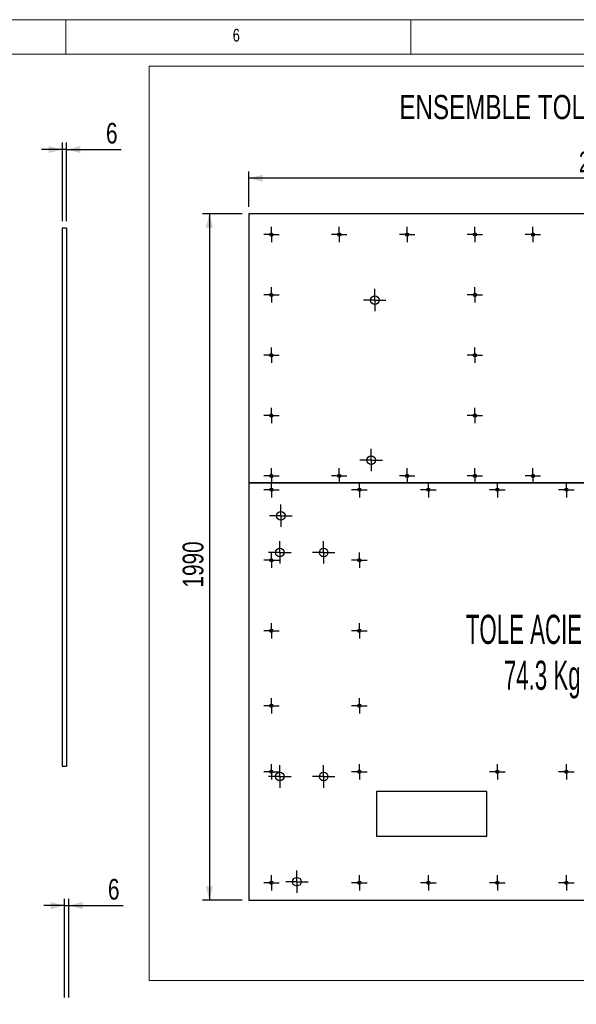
# Model space of a CAD drawing. Header units: millimetres. Extents: x 5 to 415, y 5 to 292.
# Tile 5 of 6: x 253 to 334, y 149 to 292. Entities that reach past the tile are written whole.
import ezdxf

# ---------------------------------------------------------------- set-up
doc = ezdxf.new("R2010")
doc.units = ezdxf.units.MM
doc.linetypes.add('CENTERX2', pattern=[20.32, 12.7, -2.54, 2.54, -2.54])
for name, color, linetype in [('COTES', 1, 'Continuous'), ('NOTES', 6, 'Continuous'), ('TRAIT-MIXTES', 3, 'CENTERX2')]:
    doc.layers.add(name, color=color, linetype=linetype)
doc.layers.add('TRAIT-FORT', color=4, linetype='Continuous', lineweight=25)
doc.styles.add('SLDTEXTSTYLE0', font='TXT', dxfattribs={"width": 0.75})
doc.styles.add('SLDTEXTSTYLE8', font='TXT', dxfattribs={"width": 0.570142})
doc.dimstyles.new('SLDDIMSTYLE0', dxfattribs={"dimtxt": 3, "dimasz": 2, "dimexe": 0, "dimexo": 0.0625, "dimgap": 0.75, "dimtad": 1, "dimdec": 0, "dimlfac": 20, "dimrnd": 1e-09, "dimzin": 12, "dimdsep": 46, "dimtxsty": 'SLDTEXTSTYLE0', "dimsah": 1, "dimcen": 0.09, "dimadec": 0, "dimazin": 3, "dimtfac": 1, "dimtdec": 0, "dimtofl": 0, "dimtmove": 0, "dimatfit": 3, "dimfxl": 1, "dimfrac": 2, "dimtolj": 1, "dimtzin": 12, "dimarcsym": 0})
doc.dimstyles.new('SLDDIMSTYLE5', dxfattribs={"dimtxt": 3, "dimasz": 2, "dimexe": 0, "dimexo": 0.0625, "dimgap": 0.75, "dimtad": 1, "dimdec": 0, "dimlfac": 10, "dimrnd": 1e-09, "dimzin": 12, "dimdsep": 46, "dimtxsty": 'SLDTEXTSTYLE0', "dimsah": 1, "dimcen": 0.09, "dimadec": 0, "dimazin": 3, "dimtfac": 1, "dimtdec": 0, "dimtmove": 0, "dimatfit": 0, "dimfxl": 1, "dimfrac": 2, "dimtolj": 1, "dimtzin": 12, "dimarcsym": 0})

# ---------------------------------------------------------------- blocks, each defined once
blk = doc.blocks.new('_D')
at = {"layer": 'COTES', "color": 1, "transparency": 16777216}
for p, q in [((286.52, 264.85), (286.52, 270.01)), ((391.02, 264.85), (391.02, 270.01)), ((391.02, 269.01), (286.52, 269.01))]:
    blk.add_line(p, q, dxfattribs=at)
for points in [[(286.52, 269.01), (288.52, 268.51), (288.52, 269.51)], [(391.02, 269.01), (389.02, 269.51), (389.02, 268.51)]]:
    blk.add_solid(points, dxfattribs=at)
at = {"layer": 'COTES', "color": 1, "transparency": 16777216, "insert": (334.33, 272.88), "char_height": 3, "attachment_point": 1, "style": 'SLDTEXTSTYLE0'}
blk.add_mtext('2090', dxfattribs=at)
blk = doc.blocks.new('_D_1')
at = {"layer": 'COTES', "color": 1, "transparency": 16777216}
for p, q in [((285.52, 263.85), (279.78, 263.85)), ((280.78, 263.85), (280.78, 164.35)), ((285.52, 164.35), (279.78, 164.35))]:
    blk.add_line(p, q, dxfattribs=at)
for points in [[(280.78, 263.85), (280.28, 261.85), (281.28, 261.85)], [(280.78, 164.35), (281.28, 166.35), (280.28, 166.35)]]:
    blk.add_solid(points, dxfattribs=at)
at = {"layer": 'COTES', "color": 1, "transparency": 16777216, "insert": (276.91, 209.66), "char_height": 3, "attachment_point": 1, "rotation": 90, "style": 'SLDTEXTSTYLE0'}
blk.add_mtext('1990', dxfattribs=at)
blk = doc.blocks.new('SW_NOTE_5')
at = {"layer": 'NOTES', "color": 0, "attachment_point": 2, "style": 'SLDTEXTSTYLE8'}
for s, insert, char_height in [('TOLE ACIER 2', (13.22, 5.46), 4.2333), ('74.3 Kg', (13.36, -1.19), 4.233)]:
    blk.add_mtext(s, dxfattribs=dict(at, insert=insert, char_height=char_height))
blk = doc.blocks.new('SW_CENTERMARKSYMBOL_8')
at = {"layer": 'TRAIT-MIXTES', "color": 0}
for p, q in [((-1, 0), (-1.1125, 0)), ((0, 0), (-1, 0)), ((0, 1), (0, 1.1125)), ((0, 0), (0, 1)), ((0, 0), (0, -1)), ((0, 0), (1, 0)), ((1, 0), (1.1125, 0)), ((0, -1), (0, -1.1125))]:
    blk.add_line(p, q, dxfattribs=at)
blk = doc.blocks.new('SW_CENTERMARKSYMBOL_9')
at = {"layer": 'TRAIT-MIXTES', "color": 0}
for p, q in [((-1, 0), (-1.1125, 0)), ((0, 0), (-1, 0)), ((0, 1), (0, 1.1125)), ((0, 0), (0, 1)), ((0, 0), (0, -1)), ((0, 0), (1, 0)), ((1, 0), (1.1125, 0)), ((0, -1), (0, -1.1125))]:
    blk.add_line(p, q, dxfattribs=at)
blk = doc.blocks.new('SW_CENTERMARKSYMBOL_10')
at = {"layer": 'TRAIT-MIXTES', "color": 0}
for p, q in [((-1, 0), (-1.1125, 0)), ((0, 0), (-1, 0)), ((0, 1), (0, 1.1125)), ((0, 0), (0, 1)), ((0, 0), (0, -1)), ((0, 0), (1, 0)), ((1, 0), (1.1125, 0)), ((0, -1), (0, -1.1125))]:
    blk.add_line(p, q, dxfattribs=at)
blk = doc.blocks.new('SW_CENTERMARKSYMBOL_11')
at = {"layer": 'TRAIT-MIXTES', "color": 0}
for p, q in [((-1, 0), (-1.1125, 0)), ((0, 0), (-1, 0)), ((0, 1), (0, 1.1125)), ((0, 0), (0, 1)), ((0, 0), (0, -1)), ((0, 0), (1, 0)), ((1, 0), (1.1125, 0)), ((0, -1), (0, -1.1125))]:
    blk.add_line(p, q, dxfattribs=at)
blk = doc.blocks.new('SW_CENTERMARKSYMBOL_12')
at = {"layer": 'TRAIT-MIXTES', "color": 0}
for p, q in [((-1, 0), (-1.1125, 0)), ((0, 0), (-1, 0)), ((0, 1), (0, 1.1125)), ((0, 0), (0, 1)), ((0, 0), (0, -1)), ((0, 0), (1, 0)), ((1, 0), (1.1125, 0)), ((0, -1), (0, -1.1125))]:
    blk.add_line(p, q, dxfattribs=at)
blk = doc.blocks.new('SW_CENTERMARKSYMBOL_13')
at = {"layer": 'TRAIT-MIXTES', "color": 0}
for p, q in [((-1, 0), (-1.1125, 0)), ((0, 0), (-1, 0)), ((0, 1), (0, 1.1125)), ((0, 0), (0, 1)), ((0, 0), (0, -1)), ((0, 0), (1, 0)), ((1, 0), (1.1125, 0)), ((0, -1), (0, -1.1125))]:
    blk.add_line(p, q, dxfattribs=at)
blk = doc.blocks.new('SW_CENTERMARKSYMBOL_14')
at = {"layer": 'TRAIT-MIXTES', "color": 0}
for p, q in [((-1, 0), (-1.1125, 0)), ((0, 0), (-1, 0)), ((0, 1), (0, 1.1125)), ((0, 0), (0, 1)), ((0, 0), (0, -1)), ((0, 0), (1, 0)), ((1, 0), (1.1125, 0)), ((0, -1), (0, -1.1125))]:
    blk.add_line(p, q, dxfattribs=at)
blk = doc.blocks.new('SW_CENTERMARKSYMBOL_15')
at = {"layer": 'TRAIT-MIXTES', "color": 0}
for p, q in [((-1, 0), (-1.1125, 0)), ((0, 0), (-1, 0)), ((0, 1), (0, 1.1125)), ((0, 0), (0, 1)), ((0, 0), (0, -1)), ((0, 0), (1, 0)), ((1, 0), (1.1125, 0)), ((0, -1), (0, -1.1125))]:
    blk.add_line(p, q, dxfattribs=at)
blk = doc.blocks.new('SW_CENTERMARKSYMBOL_16')
at = {"layer": 'TRAIT-MIXTES', "color": 0}
for p, q in [((-1, 0), (-1.1125, 0)), ((0, 0), (-1, 0)), ((0, 1), (0, 1.1125)), ((0, 0), (0, 1)), ((0, 0), (0, -1)), ((0, 0), (1, 0)), ((1, 0), (1.1125, 0)), ((0, -1), (0, -1.1125))]:
    blk.add_line(p, q, dxfattribs=at)
blk = doc.blocks.new('SW_CENTERMARKSYMBOL_17')
at = {"layer": 'TRAIT-MIXTES', "color": 0}
for p, q in [((-1, 0), (-1.1125, 0)), ((0, 0), (-1, 0)), ((0, 1), (0, 1.1125)), ((0, 0), (0, 1)), ((0, 0), (0, -1)), ((0, 0), (1, 0)), ((1, 0), (1.1125, 0)), ((0, -1), (0, -1.1125))]:
    blk.add_line(p, q, dxfattribs=at)
blk = doc.blocks.new('SW_CENTERMARKSYMBOL_18')
at = {"layer": 'TRAIT-MIXTES', "color": 0}
for p, q in [((-1, 0), (-1.1125, 0)), ((0, 0), (-1, 0)), ((0, 1), (0, 1.1125)), ((0, 0), (0, 1)), ((0, 0), (0, -1)), ((0, 0), (1, 0)), ((1, 0), (1.1125, 0)), ((0, -1), (0, -1.1125))]:
    blk.add_line(p, q, dxfattribs=at)
blk = doc.blocks.new('SW_CENTERMARKSYMBOL_19')
at = {"layer": 'TRAIT-MIXTES', "color": 0}
for p, q in [((-1, 0), (-1.1125, 0)), ((0, 0), (-1, 0)), ((0, 1), (0, 1.1125)), ((0, 0), (0, 1)), ((0, 0), (0, -1)), ((0, 0), (1, 0)), ((1, 0), (1.1125, 0)), ((0, -1), (0, -1.1125))]:
    blk.add_line(p, q, dxfattribs=at)
blk = doc.blocks.new('SW_CENTERMARKSYMBOL_20')
at = {"layer": 'TRAIT-MIXTES', "color": 0}
for p, q in [((-1, 0), (-1.1125, 0)), ((0, 0), (-1, 0)), ((0, 1), (0, 1.1125)), ((0, 0), (0, 1)), ((0, 0), (0, -1)), ((0, 0), (1, 0)), ((1, 0), (1.1125, 0)), ((0, -1), (0, -1.1125))]:
    blk.add_line(p, q, dxfattribs=at)
blk = doc.blocks.new('SW_CENTERMARKSYMBOL_21')
at = {"layer": 'TRAIT-MIXTES', "color": 0}
for p, q in [((-1, 0), (-1.1125, 0)), ((0, 0), (-1, 0)), ((0, 1), (0, 1.1125)), ((0, 0), (0, 1)), ((0, 0), (0, -1)), ((0, 0), (1, 0)), ((1, 0), (1.1125, 0)), ((0, -1), (0, -1.1125))]:
    blk.add_line(p, q, dxfattribs=at)
blk = doc.blocks.new('SW_CENTERMARKSYMBOL_22')
at = {"layer": 'TRAIT-MIXTES', "color": 0}
for p, q in [((-1, 0), (-1.1125, 0)), ((0, 0), (-1, 0)), ((0, 1), (0, 1.1125)), ((0, 0), (0, 1)), ((0, 0), (0, -1)), ((0, 0), (1, 0)), ((1, 0), (1.1125, 0)), ((0, -1), (0, -1.1125))]:
    blk.add_line(p, q, dxfattribs=at)
blk = doc.blocks.new('SW_CENTERMARKSYMBOL_37')
at = {"layer": 'TRAIT-MIXTES', "color": 0}
for p, q in [((-1, 0), (-1.1125, 0)), ((0, 0), (-1, 0)), ((0, 1), (0, 1.1125)), ((0, 0), (0, 1)), ((0, 0), (0, -1)), ((0, 0), (1, 0)), ((1, 0), (1.1125, 0)), ((0, -1), (0, -1.1125))]:
    blk.add_line(p, q, dxfattribs=at)
blk = doc.blocks.new('SW_CENTERMARKSYMBOL_38')
at = {"layer": 'TRAIT-MIXTES', "color": 0}
for p, q in [((-1, 0), (-1.1125, 0)), ((0, 0), (-1, 0)), ((0, 1), (0, 1.1125)), ((0, 0), (0, 1)), ((0, 0), (0, -1)), ((0, 0), (1, 0)), ((1, 0), (1.1125, 0)), ((0, -1), (0, -1.1125))]:
    blk.add_line(p, q, dxfattribs=at)
blk = doc.blocks.new('SW_CENTERMARKSYMBOL_39')
at = {"layer": 'TRAIT-MIXTES', "color": 0}
for p, q in [((-1, 0), (-1.1125, 0)), ((0, 0), (-1, 0)), ((0, 1), (0, 1.1125)), ((0, 0), (0, 1)), ((0, 0), (0, -1)), ((0, 0), (1, 0)), ((1, 0), (1.1125, 0)), ((0, -1), (0, -1.1125))]:
    blk.add_line(p, q, dxfattribs=at)
blk = doc.blocks.new('SW_CENTERMARKSYMBOL_40')
at = {"layer": 'TRAIT-MIXTES', "color": 0}
for p, q in [((-1, 0), (-1.1125, 0)), ((0, 0), (-1, 0)), ((0, 1), (0, 1.1125)), ((0, 0), (0, 1)), ((0, 0), (0, -1)), ((0, 0), (1, 0)), ((1, 0), (1.1125, 0)), ((0, -1), (0, -1.1125))]:
    blk.add_line(p, q, dxfattribs=at)
blk = doc.blocks.new('SW_CENTERMARKSYMBOL_41')
at = {"layer": 'TRAIT-MIXTES', "color": 0}
for p, q in [((-1, 0), (-1.1125, 0)), ((0, 0), (-1, 0)), ((0, 1), (0, 1.1125)), ((0, 0), (0, 1)), ((0, 0), (0, -1)), ((0, 0), (1, 0)), ((1, 0), (1.1125, 0)), ((0, -1), (0, -1.1125))]:
    blk.add_line(p, q, dxfattribs=at)
blk = doc.blocks.new('SW_CENTERMARKSYMBOL_51')
at = {"layer": 'TRAIT-MIXTES', "color": 0}
for p, q in [((-1, 0), (-1.1125, 0)), ((0, 0), (-1, 0)), ((0, 1), (0, 1.1125)), ((0, 0), (0, 1)), ((0, 0), (0, -1)), ((0, 0), (1, 0)), ((1, 0), (1.1125, 0)), ((0, -1), (0, -1.1125))]:
    blk.add_line(p, q, dxfattribs=at)
blk = doc.blocks.new('SW_CENTERMARKSYMBOL_52')
at = {"layer": 'TRAIT-MIXTES', "color": 0}
for p, q in [((-1, 0), (-1.1125, 0)), ((0, 0), (-1, 0)), ((0, 1), (0, 1.1125)), ((0, 0), (0, 1)), ((0, 0), (0, -1)), ((0, 0), (1, 0)), ((1, 0), (1.1125, 0)), ((0, -1), (0, -1.1125))]:
    blk.add_line(p, q, dxfattribs=at)
blk = doc.blocks.new('SW_CENTERMARKSYMBOL_53')
at = {"layer": 'TRAIT-MIXTES', "color": 0}
for p, q in [((-1, 0), (-1.1125, 0)), ((0, 0), (-1, 0)), ((0, 1), (0, 1.1125)), ((0, 0), (0, 1)), ((0, 0), (0, -1)), ((0, 0), (1, 0)), ((1, 0), (1.1125, 0)), ((0, -1), (0, -1.1125))]:
    blk.add_line(p, q, dxfattribs=at)
blk = doc.blocks.new('SW_CENTERMARKSYMBOL_54')
at = {"layer": 'TRAIT-MIXTES', "color": 0}
for p, q in [((-1, 0), (-1.1125, 0)), ((0, 0), (-1, 0)), ((0, 1), (0, 1.1125)), ((0, 0), (0, 1)), ((0, 0), (0, -1)), ((0, 0), (1, 0)), ((1, 0), (1.1125, 0)), ((0, -1), (0, -1.1125))]:
    blk.add_line(p, q, dxfattribs=at)
blk = doc.blocks.new('SW_CENTERMARKSYMBOL_55')
at = {"layer": 'TRAIT-MIXTES', "color": 0}
for p, q in [((-1, 0), (-1.1125, 0)), ((0, 0), (-1, 0)), ((0, 1), (0, 1.1125)), ((0, 0), (0, 1)), ((0, 0), (0, -1)), ((0, 0), (1, 0)), ((1, 0), (1.1125, 0)), ((0, -1), (0, -1.1125))]:
    blk.add_line(p, q, dxfattribs=at)
blk = doc.blocks.new('SW_CENTERMARKSYMBOL_56')
at = {"layer": 'TRAIT-MIXTES', "color": 0}
for p, q in [((-1, 0), (-1.1125, 0)), ((0, 0), (-1, 0)), ((0, 1), (0, 1.1125)), ((0, 0), (0, 1)), ((0, 0), (0, -1)), ((0, 0), (1, 0)), ((1, 0), (1.1125, 0)), ((0, -1), (0, -1.1125))]:
    blk.add_line(p, q, dxfattribs=at)
blk = doc.blocks.new('SW_CENTERMARKSYMBOL_57')
at = {"layer": 'TRAIT-MIXTES', "color": 0}
for p, q in [((-1, 0), (-1.1125, 0)), ((0, 0), (-1, 0)), ((0, 1), (0, 1.1125)), ((0, 0), (0, 1)), ((0, 0), (0, -1)), ((0, 0), (1, 0)), ((1, 0), (1.1125, 0)), ((0, -1), (0, -1.1125))]:
    blk.add_line(p, q, dxfattribs=at)
blk = doc.blocks.new('SW_CENTERMARKSYMBOL_58')
at = {"layer": 'TRAIT-MIXTES', "color": 0}
for p, q in [((-1, 0), (-1.1125, 0)), ((0, 0), (-1, 0)), ((0, 1), (0, 1.1125)), ((0, 0), (0, 1)), ((0, 0), (0, -1)), ((0, 0), (1, 0)), ((1, 0), (1.1125, 0)), ((0, -1), (0, -1.1125))]:
    blk.add_line(p, q, dxfattribs=at)
blk = doc.blocks.new('SW_CENTERMARKSYMBOL_59')
at = {"layer": 'TRAIT-MIXTES', "color": 0}
for p, q in [((-1, 0), (-1.1125, 0)), ((0, 0), (-1, 0)), ((0, 1), (0, 1.1125)), ((0, 0), (0, 1)), ((0, 0), (0, -1)), ((0, 0), (1, 0)), ((1, 0), (1.1125, 0)), ((0, -1), (0, -1.1125))]:
    blk.add_line(p, q, dxfattribs=at)
blk = doc.blocks.new('SW_CENTERMARKSYMBOL_60')
at = {"layer": 'TRAIT-MIXTES', "color": 0}
for p, q in [((-1, 0), (-1.1125, 0)), ((0, 0), (-1, 0)), ((0, 1), (0, 1.1125)), ((0, 0), (0, 1)), ((0, 0), (0, -1)), ((0, 0), (1, 0)), ((1, 0), (1.1125, 0)), ((0, -1), (0, -1.1125))]:
    blk.add_line(p, q, dxfattribs=at)
blk = doc.blocks.new('SW_CENTERMARKSYMBOL_61')
at = {"layer": 'TRAIT-MIXTES', "color": 0}
for p, q in [((-1, 0), (-1.1125, 0)), ((0, 0), (-1, 0)), ((0, 1), (0, 1.1125)), ((0, 0), (0, 1)), ((0, 0), (0, -1)), ((0, 0), (1, 0)), ((1, 0), (1.1125, 0)), ((0, -1), (0, -1.1125))]:
    blk.add_line(p, q, dxfattribs=at)
blk = doc.blocks.new('SW_CENTERMARKSYMBOL_74')
at = {"layer": 'TRAIT-MIXTES', "color": 0}
for p, q in [((-1, 0), (-1.1125, 0)), ((0, 0), (-1, 0)), ((0, 1), (0, 1.1125)), ((0, 0), (0, 1)), ((0, 0), (0, -1)), ((0, 0), (1, 0)), ((1, 0), (1.1125, 0)), ((0, -1), (0, -1.1125))]:
    blk.add_line(p, q, dxfattribs=at)
blk = doc.blocks.new('SW_CENTERMARKSYMBOL_75')
at = {"layer": 'TRAIT-MIXTES', "color": 0}
for p, q in [((-1, 0), (-1.1125, 0)), ((0, 0), (-1, 0)), ((0, 1), (0, 1.1125)), ((0, 0), (0, 1)), ((0, 0), (0, -1)), ((0, 0), (1, 0)), ((1, 0), (1.1125, 0)), ((0, -1), (0, -1.1125))]:
    blk.add_line(p, q, dxfattribs=at)
blk = doc.blocks.new('SW_CENTERMARKSYMBOL_76')
at = {"layer": 'TRAIT-MIXTES', "color": 0}
for p, q in [((-1, 0), (-1.1125, 0)), ((0, 0), (-1, 0)), ((0, 1), (0, 1.1125)), ((0, 0), (0, 1)), ((0, 0), (0, -1)), ((0, 0), (1, 0)), ((1, 0), (1.1125, 0)), ((0, -1), (0, -1.1125))]:
    blk.add_line(p, q, dxfattribs=at)
blk = doc.blocks.new('SW_CENTERMARKSYMBOL_77')
at = {"layer": 'TRAIT-MIXTES', "color": 0}
for p, q in [((-1, 0), (-1.1125, 0)), ((0, 0), (-1, 0)), ((0, 1), (0, 1.1125)), ((0, 0), (0, 1)), ((0, 0), (0, -1)), ((0, 0), (1, 0)), ((1, 0), (1.1125, 0)), ((0, -1), (0, -1.1125))]:
    blk.add_line(p, q, dxfattribs=at)
blk = doc.blocks.new('SW_CENTERMARKSYMBOL_78')
at = {"layer": 'TRAIT-MIXTES', "color": 0}
for p, q in [((-1, 0), (-1.1125, 0)), ((0, 0), (-1, 0)), ((0, 1), (0, 1.1125)), ((0, 0), (0, 1)), ((0, 0), (0, -1)), ((0, 0), (1, 0)), ((1, 0), (1.1125, 0)), ((0, -1), (0, -1.1125))]:
    blk.add_line(p, q, dxfattribs=at)
blk = doc.blocks.new('SW_CENTERMARKSYMBOL_82')
at = {"layer": 'TRAIT-MIXTES', "color": 0}
for p, q in [((0, 1), (0, 1.625)), ((-1, 0), (-1.625, 0)), ((0, 0), (-1, 0)), ((0, 0), (0, 1)), ((0, 0), (0, -1)), ((0, 0), (1, 0)), ((1, 0), (1.625, 0)), ((0, -1), (0, -1.625))]:
    blk.add_line(p, q, dxfattribs=at)
blk = doc.blocks.new('SW_CENTERMARKSYMBOL_83')
at = {"layer": 'TRAIT-MIXTES', "color": 0}
for p, q in [((0, 1), (0, 1.625)), ((-1, 0), (-1.625, 0)), ((0, 0), (-1, 0)), ((0, 0), (0, 1)), ((0, 0), (0, -1)), ((0, 0), (1, 0)), ((1, 0), (1.625, 0)), ((0, -1), (0, -1.625))]:
    blk.add_line(p, q, dxfattribs=at)
blk = doc.blocks.new('SW_CENTERMARKSYMBOL_84')
at = {"layer": 'TRAIT-MIXTES', "color": 0}
for p, q in [((0, 1), (0, 1.625)), ((-1, 0), (-1.625, 0)), ((0, 0), (-1, 0)), ((0, 0), (0, 1)), ((0, 0), (0, -1)), ((0, 0), (1, 0)), ((1, 0), (1.625, 0)), ((0, -1), (0, -1.625))]:
    blk.add_line(p, q, dxfattribs=at)
blk = doc.blocks.new('SW_CENTERMARKSYMBOL_88')
at = {"layer": 'TRAIT-MIXTES', "color": 0}
for p, q in [((0, 1), (0, 1.625)), ((-1, 0), (-1.625, 0)), ((0, 0), (-1, 0)), ((0, 0), (0, 1)), ((0, 0), (0, -1)), ((0, 0), (1, 0)), ((1, 0), (1.625, 0)), ((0, -1), (0, -1.625))]:
    blk.add_line(p, q, dxfattribs=at)
blk = doc.blocks.new('SW_CENTERMARKSYMBOL_89')
at = {"layer": 'TRAIT-MIXTES', "color": 0}
for p, q in [((0, 1), (0, 1.625)), ((-1, 0), (-1.625, 0)), ((0, 0), (-1, 0)), ((0, 0), (0, 1)), ((0, 0), (0, -1)), ((0, 0), (1, 0)), ((1, 0), (1.625, 0)), ((0, -1), (0, -1.625))]:
    blk.add_line(p, q, dxfattribs=at)
blk = doc.blocks.new('SW_CENTERMARKSYMBOL_90')
at = {"layer": 'TRAIT-MIXTES', "color": 0}
for p, q in [((0, 1), (0, 1.625)), ((-1, 0), (-1.625, 0)), ((0, 0), (-1, 0)), ((0, 0), (0, 1)), ((0, 0), (0, -1)), ((0, 0), (1, 0)), ((1, 0), (1.625, 0)), ((0, -1), (0, -1.625))]:
    blk.add_line(p, q, dxfattribs=at)
blk = doc.blocks.new('SW_CENTERMARKSYMBOL_91')
at = {"layer": 'TRAIT-MIXTES', "color": 0}
for p, q in [((0, 1), (0, 1.625)), ((-1, 0), (-1.625, 0)), ((0, 0), (-1, 0)), ((0, 0), (0, 1)), ((0, 0), (0, -1)), ((0, 0), (1, 0)), ((1, 0), (1.625, 0)), ((0, -1), (0, -1.625))]:
    blk.add_line(p, q, dxfattribs=at)
blk = doc.blocks.new('SW_CENTERMARKSYMBOL_92')
at = {"layer": 'TRAIT-MIXTES', "color": 0}
for p, q in [((0, 1), (0, 1.625)), ((-1, 0), (-1.625, 0)), ((0, 0), (-1, 0)), ((0, 0), (0, 1)), ((0, 0), (0, -1)), ((0, 0), (1, 0)), ((1, 0), (1.625, 0)), ((0, -1), (0, -1.625))]:
    blk.add_line(p, q, dxfattribs=at)
blk = doc.blocks.new('_D_67')
at = {"layer": 'COTES', "color": 1, "transparency": 16777216}
for p, q in [((259.47, 262.78), (259.47, 274.17)), ((260.07, 262.78), (260.07, 274.17)), ((259.47, 273.17), (256.47, 273.17)), ((260.07, 273.17), (259.47, 273.17)), ((260.07, 273.17), (268.02, 273.17))]:
    blk.add_line(p, q, dxfattribs=at)
for points in [[(259.47, 273.17), (257.47, 273.67), (257.47, 272.67)], [(260.07, 273.17), (262.07, 272.67), (262.07, 273.67)]]:
    blk.add_solid(points, dxfattribs=at)
at = {"layer": 'COTES', "color": 1, "transparency": 16777216, "insert": (265.8, 277.04), "char_height": 3, "attachment_point": 1, "style": 'SLDTEXTSTYLE0'}
blk.add_mtext('6', dxfattribs=at)
blk = doc.blocks.new('_D_68')
at = {"layer": 'COTES', "color": 1, "transparency": 16777216}
for p, q in [((259.8, 150.23), (259.8, 164.54)), ((260.4, 150.23), (260.4, 164.54)), ((259.8, 163.54), (256.8, 163.54)), ((259.8, 163.54), (260.4, 163.54)), ((260.4, 163.54), (268.3, 163.54))]:
    blk.add_line(p, q, dxfattribs=at)
for points in [[(259.8, 163.54), (257.8, 164.04), (257.8, 163.04)], [(260.4, 163.54), (262.4, 163.04), (262.4, 164.04)]]:
    blk.add_solid(points, dxfattribs=at)
at = {"layer": 'COTES', "color": 1, "transparency": 16777216, "insert": (266.08, 167.41), "char_height": 3, "attachment_point": 1, "style": 'SLDTEXTSTYLE0'}
blk.add_mtext('6', dxfattribs=at)

msp = doc.modelspace()

# ---------------------------------------------------------------- linework, layer by layer
at = {"color": 7, "linetype": 'Continuous', "lineweight": 18}
for p, q in [((415, 292), (5, 292)), ((260, 287), (260, 292)), ((310, 292), (310, 287)), ((410, 287), (10, 287)), ((272.0681, 285.25657), (408.9391, 285.25657)), ((272.0681, 285.25657), (272.0681, 152.70064)), ((272.0681, 152.70064), (408.9391, 152.70064))]:
    msp.add_line(p, q, dxfattribs=at)
at = {"layer": 'TRAIT-FORT', "color": 4, "linetype": 'Continuous', "lineweight": 25}
for p, q in [((286.51504, 263.84533), (286.51504, 224.84533)), ((391.01504, 263.84533), (286.51504, 263.84533)), ((259.46825, 261.77611), (259.46825, 183.77611)), ((260.06825, 261.77611), (259.46825, 261.77611)), ((260.06825, 261.77611), (260.06825, 183.77611)), ((391.01504, 224.84533), (286.51504, 224.84533)), ((286.51504, 224.84483), (286.51504, 164.34533)), ((286.51504, 224.84483), (391.01504, 224.84483)), ((259.46825, 183.77611), (260.06825, 183.77611)), ((321.01504, 180.09533), (305.01504, 180.09533)), ((305.01504, 180.09533), (305.01504, 173.59533)), ((321.01504, 173.59533), (321.01504, 180.09533)), ((305.01504, 173.59533), (321.01504, 173.59533)), ((286.51504, 164.34533), (391.01504, 164.34533))]:
    msp.add_line(p, q, dxfattribs=at)
for centre, radius in [((289.76504, 260.84533), 0.235), ((289.76504, 260.84533), 0.1125), ((299.59837, 260.84533), 0.235), ((299.59837, 260.84533), 0.1125), ((309.4317, 260.84533), 0.235), ((309.4317, 260.84533), 0.1125), ((319.26504, 260.84533), 0.235), ((319.26504, 260.84533), 0.1125), ((327.6817, 260.84533), 0.235), ((327.6817, 260.84533), 0.1125), ((289.76504, 252.09533), 0.235), ((289.76504, 252.09533), 0.1125), ((304.74504, 251.34112), 0.625), ((319.26504, 252.09533), 0.235), ((319.26504, 252.09533), 0.1125), ((289.76504, 243.34533), 0.235), ((289.76504, 243.34533), 0.1125), ((319.26504, 243.34533), 0.235), ((319.26504, 243.34533), 0.1125), ((289.76504, 234.59533), 0.235), ((289.76504, 234.59533), 0.1125), ((319.26504, 234.59533), 0.235), ((319.26504, 234.59533), 0.1125), ((304.22504, 228.13612), 0.625), ((289.76504, 225.84533), 0.235), ((289.76504, 225.84533), 0.1125), ((299.59837, 225.84533), 0.235), ((299.59837, 225.84533), 0.1125), ((309.4317, 225.84533), 0.235), ((309.4317, 225.84533), 0.1125), ((319.26504, 225.84533), 0.235), ((319.26504, 225.84533), 0.1125), ((327.6817, 225.84533), 0.235), ((327.6817, 225.84533), 0.1125), ((289.76504, 223.84533), 0.235), ((289.76504, 223.84533), 0.1125), ((302.51504, 223.84533), 0.235), ((302.51504, 223.84533), 0.1125), ((312.51504, 223.84533), 0.235), ((312.51504, 223.84533), 0.1125), ((322.51504, 223.84533), 0.235), ((322.51504, 223.84533), 0.1125), ((332.51504, 223.84533), 0.235), ((332.51504, 223.84533), 0.1125), ((291.1431, 220.0661), 0.625), ((290.99315, 214.7561), 0.625), ((297.34315, 214.7561), 0.625), ((289.76504, 213.62033), 0.235), ((289.76504, 213.62033), 0.1125), ((302.51504, 213.62033), 0.235), ((302.51504, 213.62033), 0.1125), ((289.76504, 203.39533), 0.235), ((289.76504, 203.39533), 0.1125), ((302.51504, 203.39533), 0.235), ((302.51504, 203.39533), 0.1125), ((289.76504, 192.52271), 0.235), ((302.51504, 192.52271), 0.235), ((289.76504, 192.52271), 0.1125), ((302.51504, 192.52271), 0.1125), ((289.76504, 182.94533), 0.235), ((289.76504, 182.94533), 0.1125), ((290.99315, 182.2561), 0.625), ((297.34315, 182.2561), 0.625), ((302.51504, 182.94533), 0.235), ((302.51504, 182.94533), 0.1125), ((322.51504, 182.94533), 0.235), ((322.51504, 182.94533), 0.1125), ((332.51504, 182.94533), 0.235), ((332.51504, 182.94533), 0.1125), ((289.76504, 166.84533), 0.235), ((293.47315, 167.00612), 0.625), ((302.51504, 166.84533), 0.235), ((312.51504, 166.84533), 0.235), ((322.51504, 166.84533), 0.235), ((332.51504, 166.84533), 0.235), ((289.76504, 166.84533), 0.1125), ((302.51504, 166.84533), 0.1125), ((312.51504, 166.84533), 0.1125), ((322.51504, 166.84533), 0.1125), ((332.51504, 166.84533), 0.1125)]:
    msp.add_circle(centre, radius, dxfattribs=at)

# ---------------------------------------------------------------- block references
at = {"layer": 'NOTES', "color": 211}
msp.add_blockref('SW_NOTE_5', (315.66315, 200.25071), dxfattribs=at)
at = {"layer": 'TRAIT-MIXTES', "color": 3}
for name, p in [('SW_CENTERMARKSYMBOL_78', (289.76504, 260.84533)), ('SW_CENTERMARKSYMBOL_77', (299.59837, 260.84533)), ('SW_CENTERMARKSYMBOL_76', (309.4317, 260.84533)), ('SW_CENTERMARKSYMBOL_75', (319.26504, 260.84533)), ('SW_CENTERMARKSYMBOL_74', (327.6817, 260.84533)), ('SW_CENTERMARKSYMBOL_54', (289.76504, 252.09533)), ('SW_CENTERMARKSYMBOL_92', (304.74504, 251.34112)), ('SW_CENTERMARKSYMBOL_53', (319.26504, 252.09533)), ('SW_CENTERMARKSYMBOL_55', (289.76504, 243.34533)), ('SW_CENTERMARKSYMBOL_52', (319.26504, 243.34533)), ('SW_CENTERMARKSYMBOL_56', (289.76504, 234.59533)), ('SW_CENTERMARKSYMBOL_51', (319.26504, 234.59533)), ('SW_CENTERMARKSYMBOL_91', (304.22504, 228.13612)), ('SW_CENTERMARKSYMBOL_57', (289.76504, 225.84533)), ('SW_CENTERMARKSYMBOL_58', (299.59837, 225.84533)), ('SW_CENTERMARKSYMBOL_59', (309.4317, 225.84533)), ('SW_CENTERMARKSYMBOL_60', (319.26504, 225.84533)), ('SW_CENTERMARKSYMBOL_61', (327.6817, 225.84533)), ('SW_CENTERMARKSYMBOL_41', (289.76504, 223.84533)), ('SW_CENTERMARKSYMBOL_40', (302.51504, 223.84533)), ('SW_CENTERMARKSYMBOL_39', (312.51504, 223.84533)), ('SW_CENTERMARKSYMBOL_38', (322.51504, 223.84533)), ('SW_CENTERMARKSYMBOL_37', (332.51504, 223.84533)), ('SW_CENTERMARKSYMBOL_88', (291.1431, 220.0661)), ('SW_CENTERMARKSYMBOL_89', (290.99315, 214.7561)), ('SW_CENTERMARKSYMBOL_90', (297.34315, 214.7561)), ('SW_CENTERMARKSYMBOL_14', (289.76504, 213.62033)), ('SW_CENTERMARKSYMBOL_13', (302.51504, 213.62033)), ('SW_CENTERMARKSYMBOL_15', (289.76504, 203.39533)), ('SW_CENTERMARKSYMBOL_12', (302.51504, 203.39533)), ('SW_CENTERMARKSYMBOL_16', (289.76504, 192.52271)), ('SW_CENTERMARKSYMBOL_11', (302.51504, 192.52271)), ('SW_CENTERMARKSYMBOL_17', (289.76504, 182.94533)), ('SW_CENTERMARKSYMBOL_83', (290.99315, 182.2561)), ('SW_CENTERMARKSYMBOL_84', (297.34315, 182.2561)), ('SW_CENTERMARKSYMBOL_10', (302.51504, 182.94533)), ('SW_CENTERMARKSYMBOL_9', (322.51504, 182.94533)), ('SW_CENTERMARKSYMBOL_8', (332.51504, 182.94533)), ('SW_CENTERMARKSYMBOL_82', (293.47315, 167.00612)), ('SW_CENTERMARKSYMBOL_18', (289.76504, 166.84533)), ('SW_CENTERMARKSYMBOL_19', (302.51504, 166.84533)), ('SW_CENTERMARKSYMBOL_20', (312.51504, 166.84533)), ('SW_CENTERMARKSYMBOL_21', (322.51504, 166.84533)), ('SW_CENTERMARKSYMBOL_22', (332.51504, 166.84533))]:
    msp.add_blockref(name, p, dxfattribs=at)

# ---------------------------------------------------------------- texts
at = {"layer": 'NOTES', "color": 211, "attachment_point": 1, "style": 'SLDTEXTSTYLE0'}
for s, insert, char_height in [('6', (284.16667, 290.66802), 1.85208), ('ENSEMBLE TOLE ACIER ECH:1/20', (308.29994, 281.08522), 3.5)]:
    msp.add_mtext(s, dxfattribs=dict(at, insert=insert, char_height=char_height))

# ---------------------------------------------------------------- dimensions: what is measured, and where the dimension line sits
at = {"layer": 'COTES', "color": 1}
for base, p1, p2, dimstyle, picture, middle in [((259.46825, 273.17115), (260.06825, 261.77611), (259.46825, 261.77611), 'SLDDIMSTYLE5', '_D_67', (266.91045, 273.17115)), ((286.51504, 269.00868), (391.01504, 263.84533), (286.51504, 263.84533), 'SLDDIMSTYLE0', '_D', (338.76504, 269.00868)), ((260.4039, 163.54111), (259.8039, 149.2268), (260.4039, 149.2268), 'SLDDIMSTYLE5', '_D_68', (267.188, 163.54111))]:
    dim = msp.add_linear_dim(base=base, p1=p1, p2=p2, dimstyle=dimstyle, dxfattribs=at)
    dim.commit()
    dim.dimension.update_dxf_attribs({"geometry": picture, "text_midpoint": middle, "dimtype": 160})
dim = msp.add_linear_dim(base=(280.77983, 164.34533), p1=(286.51504, 263.84533), p2=(286.51504, 164.34533), angle=90, dimstyle='SLDDIMSTYLE0', dxfattribs=at)
dim.commit()
dim.dimension.update_dxf_attribs({"geometry": '_D_1', "text_midpoint": (280.77983, 214.09533), "dimtype": 160})

doc.saveas('drawing.dxf')
